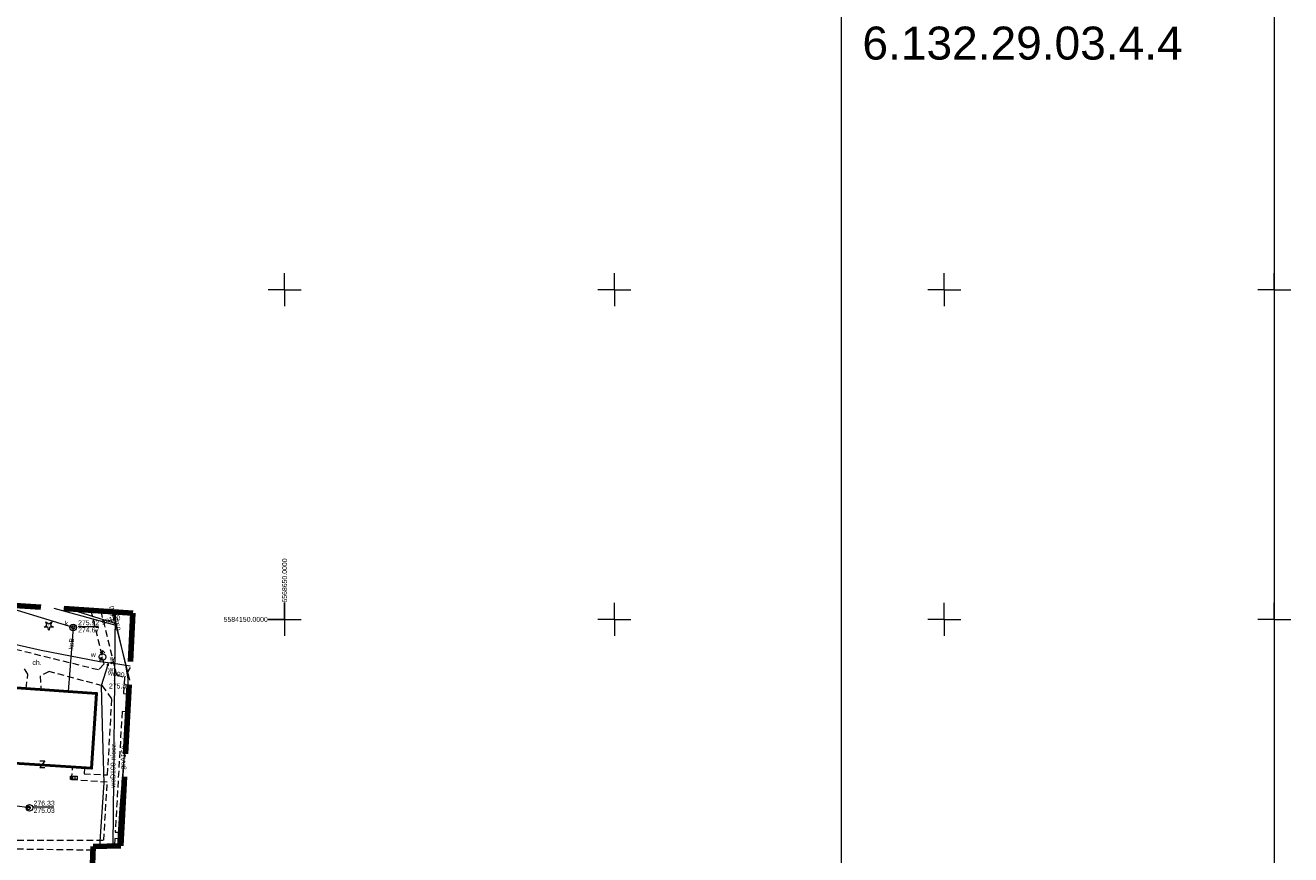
# Model space of a CAD drawing. Extents: x 0 to 6569664, y 0 to 5584502.
# Tile 60 of 64: x 6568611 to 6568802, y 5584114 to 5584240. Entities that reach past the tile are written whole.
import ezdxf
from ezdxf.enums import TextEntityAlignment as Align

# ---------------------------------------------------------------- set-up
doc = ezdxf.new("R2010")
doc.units = 0
doc.header["$PDSIZE"] = 0.75
for name, pattern in [('GAK', [3.5, 2, -0.7, 0.1, -0.7]), ('PRZER2-1', [1.5, 1, -0.5]), ('PRZER3-1', [2, 1.5, -0.5])]:
    doc.linetypes.add(name, pattern=pattern)
doc.layers.get('0').update_dxf_attribs({"linetype": 'CONTINUOUS'})
doc.layers.get('Defpoints').update_dxf_attribs({"linetype": 'CONTINUOUS'})
for name, color, linetype, lineweight in [('EGBU', 7, 'CONTINUOUS', 50), ('GEPPHC', 7, 'CONTINUOUS', 18), ('GUPPRZ_O', 7, 'CONTINUOUS', 18), ('OTKC', 7, 'CONTINUOUS', 18), ('OTKC_O', 7, 'CONTINUOUS', 18), ('OTRK', 7, 'CONTINUOUS', 18), ('OTRN', 7, 'CONTINUOUS', 13), ('OTRN_O', 7, 'CONTINUOUS', 13), ('ramka sekcji', 7, 'CONTINUOUS', 18), ('siec', 7, 'GAK', 70), ('SUPK', 7, 'CONTINUOUS', 18), ('SUPW', 7, 'CONTINUOUS', 18), ('SUPW_O', 7, 'CONTINUOUS', 18), ('zakres', 6, 'PRZER3-1', 106)]:
    doc.layers.add(name, color=color, linetype=linetype, lineweight=lineweight)
for name, color, linetype, lineweight, true_color in [('OTZG', 7, 'CONTINUOUS', 18, 0x008000), ('SUGP', 7, 'CONTINUOUS', 18, 0xbfbf00), ('SUGP_O', 7, 'CONTINUOUS', 18, 0xbfbf00), ('SUKK', 7, 'CONTINUOUS', 18, 0x803300), ('SUKP', 7, 'CONTINUOUS', 18, 0x803300), ('SUKP_O', 7, 'CONTINUOUS', 18, 0x803300), ('SUWH', 5, 'CONTINUOUS', 18, 0x0000ff), ('SUWP', 5, 'CONTINUOUS', 18, 0x0000ff), ('SUWP_O', 5, 'CONTINUOUS', 18, 0x0000ff), ('SUWW', 5, 'CONTINUOUS', 18, 0x0000ff), ('SUWW_O', 5, 'CONTINUOUS', 18, 0x0000ff)]:
    doc.layers.add(name, color=color, linetype=linetype, lineweight=lineweight, true_color=true_color)
doc.styles.add('Arial', font='arial.ttf')
doc.styles.add('GEO-INFO', font='arial.ttf')
doc.dimstyles.get("Standard").update_dxf_attribs({"dimtxt": 0.18, "dimasz": 0.18, "dimexe": 0.18, "dimexo": 0.0625, "dimgap": 0.09, "dimtad": 0, "dimtih": 1, "dimtoh": 1, "dimdec": 4, "dimzin": 0, "dimdsep": 46, "dimtxsty": 'Standard', "dimcen": 0.09, "dimadec": 0, "dimazin": 0, "dimtfac": 1, "dimtdec": 4, "dimtofl": 0, "dimtmove": 0, "dimatfit": 3, "dimfxl": 0, "dimtolj": 1, "dimtzin": 0, "dimarcsym": 0})

# ---------------------------------------------------------------- blocks, each defined once
blk = doc.blocks.new('D_GSPRDI1')
blk.add_hatch(color=0).paths.add_polyline_path([(0, -0.045), (0.013906, -0.042798), (0.02645, -0.036406), (0.036406, -0.02645), (0.042798, -0.013906), (0.045, 0), (0.042798, 0.013906), (0.036406, 0.02645), (0.02645, 0.036406), (0.013906, 0.042798), (0, 0.045), (-0.013906, 0.042798), (-0.02645, 0.036406), (-0.036406, 0.02645), (-0.042798, 0.013906), (-0.045, 0), (-0.042798, -0.013906), (-0.036406, -0.02645), (-0.02645, -0.036406), (-0.013906, -0.042798)])
at = {"color": 0}
blk.add_lwpolyline([(0.272471, 0.088531), (0.713338, -0.231778), (0.168396, -0.231778), (0, -0.750048), (-0.168396, -0.231778), (-0.713338, -0.231778), (-0.272471, 0.088531), (-0.440867, 0.606801), (0, 0.286493), (0.440867, 0.606801)], close=True, dxfattribs=at)
blk = doc.blocks.new('D_GSPWPN1')
blk.add_hatch(color=0).paths.add_polyline_path([(-0.045, 0), (-0.043467, -0.011647), (-0.038971, -0.0225), (-0.03182, -0.03182), (-0.0225, -0.038971), (-0.011647, -0.043467), (0, -0.045), (0.011647, -0.043467), (0.0225, -0.038971), (0.03182, -0.03182), (0.038971, -0.0225), (0.043467, -0.011647), (0.045, 0), (0.043467, 0.011647), (0.038971, 0.0225), (0.03182, 0.03182), (0.0225, 0.038971), (0.011647, 0.043467), (0, 0.045), (-0.011647, 0.043467), (-0.0225, 0.038971), (-0.03182, 0.03182), (-0.038971, 0.0225), (-0.043467, 0.011647)])
blk = doc.blocks.new('D_GUPWZA1')
blk.add_hatch(color=0).paths.add_polyline_path([(-0.2, 0), (-0.193185, -0.051764), (-0.173205, -0.1), (-0.141421, -0.141421), (-0.1, -0.173205), (-0.051764, -0.193185), (0, -0.2), (0.051764, -0.193185), (0.1, -0.173205), (0.141421, -0.141421), (0.173205, -0.1), (0.193185, -0.051764), (0.2, 0), (0.193185, 0.051764), (0.173205, 0.1), (0.141421, 0.141421), (0.1, 0.173205), (0.051764, 0.193185), (0, 0.2), (-0.051764, 0.193185), (-0.1, 0.173205), (-0.141421, 0.141421), (-0.173205, 0.1), (-0.193185, 0.051764)])
blk = doc.blocks.new('D_GUPIWZ1_1')
at = {"color": 0}
blk.add_lwpolyline([(0, 0.25), (0.064705, 0.241481), (0.125, 0.216506), (0.176777, 0.176777), (0.216506, 0.125), (0.241481, 0.064705), (0.25, 0), (0.241481, -0.064705), (0.216506, -0.125), (0.176777, -0.176777), (0.125, -0.216506), (0.064705, -0.241481), (0, -0.25), (-0.064705, -0.241481), (-0.125, -0.216506), (-0.176777, -0.176777), (-0.216506, -0.125), (-0.241481, -0.064705), (-0.25, 0), (-0.241481, 0.064705), (-0.216506, 0.125), (-0.176777, 0.176777), (-0.125, 0.216506), (-0.064705, 0.241481)], close=True, dxfattribs=at)
blk = doc.blocks.new('D_GUPKKS1')
at = {"color": 0}
blk.add_lwpolyline([(0.5, -0.25), (-0.5, -0.25), (-0.5, 0.25), (0.5, 0.25)], close=True, dxfattribs=at)
for points in [[(-0.175, -0.25), (-0.175, 0.25)], [(0.175, -0.25), (0.175, 0.25)]]:
    blk.add_lwpolyline(points, dxfattribs=at)
blk = doc.blocks.new('D_GUPWDT1')
at = {"color": 0}
blk.add_lwpolyline([(0, 0.5), (0.086824, 0.492404), (0.17101, 0.469846), (0.25, 0.433013), (0.321394, 0.383022), (0.383022, 0.321394), (0.433013, 0.25), (0.469846, 0.17101), (0.492404, 0.086824), (0.5, 0), (0.492404, -0.086824), (0.469846, -0.17101), (0.433013, -0.25), (0.377875, -0.32743), (0.309079, -0.393027), (0.229113, -0.444418), (0.140866, -0.479746), (0.047528, -0.497736), (-0.047528, -0.497736), (-0.140866, -0.479746), (-0.229113, -0.444418), (-0.309079, -0.393027), (-0.377875, -0.32743), (-0.433013, -0.25), (-0.4725, -0.163534), (-0.494911, -0.071157), (-0.499434, 0.023791), (-0.485906, 0.117879), (-0.454816, 0.207708), (-0.407288, 0.290028), (-0.34504, 0.361867), (-0.27032, 0.420627), (-0.185831, 0.464184), (-0.094626, 0.490964)], close=True, dxfattribs=at)
for points in [[(-0.353553, 0.646447), (0, 1), (0.353553, 0.646447)], [(0, 0.5), (0, 1)]]:
    blk.add_lwpolyline(points, dxfattribs=at)
blk = doc.blocks.new('D_GEPPHC1')
at = {"color": 0}
blk.add_lwpolyline([(-0.375, 0.5), (0.375, 0.5), (-0.375, -0.5), (0.375, -0.5)], dxfattribs=at)
blk = doc.blocks.new('*D45')
at = {"layer": 'Defpoints', "color": 0}
for p in [(6568647.5, 5584150), (6568650, 5584150), (0, 0)]:
    blk.add_point(p, dxfattribs=at)
at = {"layer": 'ramka sekcji', "color": 0, "lineweight": -2}
blk.add_line((6568649.94, 5584150), (6568647.5, 5584150), dxfattribs=at)
at = {"layer": 'ramka sekcji', "color": 0, "insert": (6568644.11, 5584150), "char_height": 0.75, "attachment_point": 5, "style": 'GEO-INFO'}
blk.add_mtext('\\A1;5584150.0000', dxfattribs=at)
blk = doc.blocks.new('*D46')
at = {"layer": 'Defpoints', "color": 0}
for p in [(6568650, 5584152.5), (6568650, 5584150), (0, 0)]:
    blk.add_point(p, dxfattribs=at)
at = {"layer": 'ramka sekcji', "color": 0, "lineweight": -2}
blk.add_line((6568650, 5584150.06), (6568650, 5584152.5), dxfattribs=at)
at = {"layer": 'ramka sekcji', "color": 0, "insert": (6568650, 5584155.9), "char_height": 0.75, "attachment_point": 5, "rotation": 90, "style": 'GEO-INFO'}
blk.add_mtext('\\A1;6568650.0000', dxfattribs=at)

msp = doc.modelspace()

# ---------------------------------------------------------------- linework, layer by layer
at = {"layer": 'EGBU', "linetype": 'Continuous', "lineweight": 50, "elevation": 10.18}
msp.add_lwpolyline([(6568604.31, 5584140), (6568621.50576, 5584138.77306), (6568620.75077, 5584127.4365), (6568603.48, 5584128.53), (6568603.77, 5584131.19), (6568586.56, 5584132.41), (6568587.26, 5584143.79), (6568604.43, 5584142.7)], close=True, dxfattribs=at)
at = {"layer": 'GUPPRZ_O', "linetype": 'Continuous', "lineweight": 13, "elevation": 10.8, "flags": 128}
for points in [[(6568618.7071, 5584148.94802), (6568621.7871, 5584148.94802)], [(6568611.95938, 5584121.57905), (6568615.03938, 5584121.57905)]]:
    msp.add_lwpolyline(points, dxfattribs=at)
at = {"layer": 'OTKC', "linetype": 'PRZER2-1', "lineweight": 18, "elevation": 10.18}
for points in [[(6568620.6319, 5584151.37266), (6568622.62, 5584143.19), (6568621.78, 5584142.33), (6568597.12, 5584148.45), (6568596.37, 5584149.78), (6568597.20475, 5584152.8659)], [(6568622.13775, 5584151.27668), (6568624.51, 5584141.59), (6568625.73, 5584141.21), (6568625.61, 5584138.77), (6568626.3769, 5584138.65643)], [(6568604.99, 5584116.54), (6568622.6, 5584116.5), (6568623.12, 5584125.31), (6568617.7, 5584125.66), (6568617.92, 5584127.62), (6568619.67, 5584127.5), (6568619.61, 5584126.59), (6568623.17, 5584126.42), (6568623.82, 5584137.96), (6568622.41, 5584139.94), (6568614.31, 5584142.08), (6568612.97, 5584141.43), (6568613.05685, 5584139.3759), (6568610.83674, 5584139.53431), (6568611.1, 5584141.68), (6568610.52, 5584142.59)], [(6568626.23397, 5584135.92757), (6568625.37, 5584136.01), (6568624.33, 5584117.74), (6568625.27987, 5584117.71183)], [(6568620.94826, 5584114.99086), (6568606.23, 5584115.19)], [(6568625.22836, 5584116.72841), (6568624.29, 5584116.77), (6568624.19771, 5584115.62412)]]:
    msp.add_lwpolyline(points, dxfattribs=at)
at = {"layer": 'OTRK', "linetype": 'PRZER2-1', "lineweight": 18, "elevation": 10.06}
for points in [[(6568626.58881, 5584142.70221), (6568625.73, 5584141.21), (6568625.61, 5584138.77)], [(6568625.61, 5584138.77), (6568626.3769, 5584138.65643)]]:
    msp.add_lwpolyline(points, dxfattribs=at)
at = {"layer": 'OTRK', "linetype": 'Continuous', "lineweight": 18, "elevation": 10.06}
msp.add_lwpolyline([(6568626.44791, 5584140.01224), (6568625.67541, 5584140.10002)], dxfattribs=at)
at = {"layer": 'ramka sekcji'}
for p, q in [((6568800, 5584250), (6568800, 5584000)), ((6568650, 5584200), (6568650, 5584202.5)), ((6568700, 5584200), (6568700, 5584202.5)), ((6568750, 5584200), (6568750, 5584202.5)), ((6568800, 5584200), (6568800, 5584202.5)), ((6568650, 5584200), (6568647.5, 5584200)), ((6568650, 5584200), (6568650, 5584197.5)), ((6568650, 5584200), (6568652.5, 5584200)), ((6568700, 5584200), (6568697.5, 5584200)), ((6568700, 5584200), (6568700, 5584197.5)), ((6568700, 5584200), (6568702.5, 5584200)), ((6568750, 5584200), (6568747.5, 5584200)), ((6568750, 5584200), (6568750, 5584197.5)), ((6568750, 5584200), (6568752.5, 5584200)), ((6568800, 5584200), (6568797.5, 5584200)), ((6568800, 5584200), (6568800, 5584197.5)), ((6568800, 5584200), (6568802.5, 5584200)), ((6568650, 5584150), (6568650, 5584152.5)), ((6568700, 5584150), (6568700, 5584152.5)), ((6568750, 5584150), (6568750, 5584152.5)), ((6568800, 5584150), (6568800, 5584152.5)), ((6568650, 5584150), (6568647.5, 5584150)), ((6568650, 5584150), (6568650, 5584147.5)), ((6568650, 5584150), (6568652.5, 5584150)), ((6568700, 5584150), (6568697.5, 5584150)), ((6568700, 5584150), (6568700, 5584147.5)), ((6568700, 5584150), (6568702.5, 5584150)), ((6568750, 5584150), (6568747.5, 5584150)), ((6568750, 5584150), (6568750, 5584147.5)), ((6568750, 5584150), (6568752.5, 5584150)), ((6568800, 5584150), (6568797.5, 5584150)), ((6568800, 5584150), (6568800, 5584147.5)), ((6568800, 5584150), (6568802.5, 5584150))]:
    msp.add_line(p, q, dxfattribs=at)
at = {"layer": 'siec', "linetype": 'ByBlock', "lineweight": 20}
msp.add_lwpolyline([(6568734.39713, 5584289.91756), (6568240.9245, 5584289.91756), (6568240.9245, 5583920.87902), (6568734.39713, 5583920.87902)], close=True, dxfattribs=at)
at = {"layer": 'SUGP', "linetype": 'Continuous', "lineweight": 18, "elevation": 10.14}
for points in [[(6568615.01903, 5584151.73042), (6568624.43346, 5584149.10577), (6568626.48896, 5584140.79589)], [(6568617.23039, 5584151.58947), (6568617.78, 5584151.43), (6568623.46, 5584149.7), (6568624.46, 5584149.36)], [(6568623.11, 5584149.81), (6568624.28, 5584150.05)], [(6568624.28, 5584150.05), (6568624.02468, 5584151.15641)], [(6568624.46, 5584149.36), (6568624.28, 5584150.05)], [(6568624.71665, 5584115.6311), (6568624.78, 5584116.44), (6568625.56, 5584126.39), (6568626.12, 5584135.68), (6568626.3, 5584141.01), (6568625.92, 5584143.07), (6568624.46, 5584149.36)], [(6568626.32204, 5584137.609), (6568624.97104, 5584120.59061), (6568624.66268, 5584115.63037)]]:
    msp.add_lwpolyline(points, dxfattribs=at)
at = {"layer": 'SUKP', "linetype": 'Continuous', "lineweight": 18, "elevation": 10.14}
for points in [[(6568617.9571, 5584148.79248), (6568606.48616, 5584152.27431)], [(6568617.9571, 5584148.79248), (6568617.20486, 5584139.07994)], [(6568611.31882, 5584121.41247), (6568594.60453, 5584123.64444), (6568579.14172, 5584125.54023)]]:
    msp.add_lwpolyline(points, dxfattribs=at)
at = {"layer": 'SUPK', "linetype": 'Continuous', "lineweight": 18, "elevation": 10.14}
for points in [[(6568617.9571, 5584148.29248, -1), (6568617.9571, 5584149.29248, -1)], [(6568611.31882, 5584120.91247, -1), (6568611.31882, 5584121.91247, -1)]]:
    msp.add_lwpolyline(points, format="xyb", close=True, dxfattribs=at)
at = {"layer": 'SUWP', "linetype": 'Continuous', "lineweight": 18, "elevation": 10.14}
for points in [[(6568624.18155, 5584151.14641), (6568624.31918, 5584151.09072), (6568623.95916, 5584115.62091)], [(6568606.40063, 5584146.83906), (6568613.10053, 5584145.33527), (6568621.97345, 5584143.60946), (6568623.26553, 5584143.4561)], [(6568621.97345, 5584143.60946), (6568622.13777, 5584144.05161), (6568622.40452, 5584144.30507)], [(6568623.26553, 5584143.4561), (6568623.20992, 5584143.11535), (6568622.18114, 5584139.91185), (6568622.40245, 5584132.0541), (6568622.60087, 5584125.19613), (6568621.95126, 5584115.59391)], [(6568623.26553, 5584143.4561), (6568623.76613, 5584143.41254), (6568626.6028, 5584142.9694)]]:
    msp.add_lwpolyline(points, dxfattribs=at)
at = {"layer": 'zakres', "ltscale": 7}
msp.add_lwpolyline([(6568601.93947, 5583972.41355), (6568624.21788, 5583971.15638), (6568661.45926, 5583969.71449), (6568667.75842, 5584103.27503), (6568620.63994, 5584106.09947), (6568620.96872, 5584115.5807), (6568625.17121, 5584115.63721), (6568627.02161, 5584150.96538), (6568590.71801, 5584153.27937)], dxfattribs=at)

# ---------------------------------------------------------------- block references
at = {"layer": 'GEPPHC', "linetype": 'Continuous', "lineweight": 18}
msp.add_blockref('D_GEPPHC1', (6568613.28332, 5584128.06051, 10.24), dxfattribs=at)
at = {"layer": 'OTRN', "linetype": 'Continuous', "lineweight": 13}
msp.add_blockref('D_GSPWPN1', (6568624.11, 5584140.74, 10.08), dxfattribs=at)
at = {"layer": 'OTZG', "linetype": 'Continuous', "lineweight": 18}
msp.add_blockref('D_GSPRDI1', (6568614.26, 5584149.05, 10.12), dxfattribs=at)
at = {"layer": 'SUKK', "linetype": 'Continuous', "lineweight": 18}
msp.add_blockref('D_GUPKKS1', (6568618.06, 5584125.97, 10.16), dxfattribs=at)
at = {"layer": 'SUPW', "linetype": 'Continuous', "lineweight": 18}
for p in [(6568617.9571, 5584148.79248, 10.18), (6568611.20938, 5584121.4235, 10.18)]:
    msp.add_blockref('D_GUPIWZ1_1', p, dxfattribs=at)
at = {"layer": 'SUWH', "linetype": 'Continuous', "lineweight": 18}
msp.add_blockref('D_GUPWDT1', (6568622.40452, 5584144.30507, 10.16), dxfattribs=at)
at = {"layer": 'SUWW', "linetype": 'Continuous', "lineweight": 18}
for p in [(6568622.13777, 5584144.05161, 10.16), (6568623.20992, 5584143.11535, 10.16), (6568623.76613, 5584143.41254, 10.16)]:
    msp.add_blockref('D_GUPWZA1', p, dxfattribs=at)

# ---------------------------------------------------------------- texts
at = {"layer": 'GUPPRZ_O', "linetype": 'Continuous', "lineweight": 0, "style": 'Arial'}
for s, p in [('275.92', (6568618.7071, 5584149.12052, 10.8)), ('274.67', (6568618.7071, 5584148.02552, 10.8)), ('276.33', (6568611.95938, 5584121.75155, 10.8)), ('275.03', (6568611.95938, 5584120.65655, 10.8))]:
    msp.add_text(s, height=0.75, dxfattribs=at).set_placement(p)
at = {"layer": 'OTKC_O', "linetype": 'Continuous', "lineweight": 0, "style": 'Arial'}
msp.add_text('ch.', height=0.75, dxfattribs=at).set_placement((6568612.48172, 5584143.096, 10.8), align=Align.CENTER)
at = {"layer": 'OTRN_O', "linetype": 'Continuous', "lineweight": 0, "style": 'Arial'}
msp.add_text('275.8', height=0.75, dxfattribs=at).set_placement((6568623.37512, 5584139.52112, 10.8))
at = {"layer": 'ramka sekcji', "style": 'Arial'}
msp.add_text('6.132.29.03.4.4', height=5, rotation=360, dxfattribs=at).set_placement((6568761.85712, 5584237.41249), align=Align.MIDDLE_CENTER)
at = {"layer": 'SUGP_O', "linetype": 'Continuous', "lineweight": 0, "style": 'Arial'}
for s, rotation, p in [('gn160', 282.9946305, (6568623.85904, 5584150.56901, 10.8)), ('gn160', 11.5921597, (6568623.75397, 5584149.64251, 10.8)), ('gn160', 284.6208712, (6568624.08603, 5584149.63092, 10.8)), ('gnA150-niecz.', 85.46112, (6568626.05514, 5584130.53832, 10.8))]:
    msp.add_text(s, height=0.75, rotation=rotation, dxfattribs=at).set_placement(p, align=Align.CENTER)
at = {"layer": 'SUKP_O', "linetype": 'Continuous', "lineweight": 0, "style": 'Arial'}
msp.add_text('ksB', height=0.75, rotation=85.5703484, dxfattribs=at).set_placement((6568618.04746, 5584146.28624, 10.8), align=Align.CENTER)
at = {"layer": 'SUPW_O', "linetype": 'Continuous', "lineweight": 0, "style": 'Arial'}
msp.add_text('k', height=0.75, dxfattribs=at).set_placement((6568617.2071, 5584149.04248, 10.8), align=Align.RIGHT)
at = {"layer": 'SUWP_O', "linetype": 'Continuous', "lineweight": 0, "style": 'Arial'}
for s, rotation, p in [('wo90', 351.1211545, (6568624.43224, 5584141.37046, 10.8)), ('woD100-niecz.', 89.4184497, (6568624.37762, 5584127.93307, 10.8))]:
    msp.add_text(s, height=0.75, rotation=rotation, dxfattribs=at).set_placement(p, align=Align.CENTER)
at = {"layer": 'SUWW_O', "linetype": 'Continuous', "lineweight": 0, "style": 'Arial'}
for p in [(6568621.38777, 5584144.30161, 10.8), (6568624.25391, 5584143.74867, 10.8), (6568624.05697, 5584142.05498, 10.8)]:
    msp.add_text('w', height=0.75, dxfattribs=at).set_placement(p, align=Align.RIGHT)

# ---------------------------------------------------------------- dimensions: what is measured, and where the dimension line sits
at = {"layer": 'ramka sekcji'}
for offset, dtype, picture, middle in [((0, 2.5), 1, '*D46', (6568650, 5584155.8956787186)), ((-2.5, 0), 0, '*D45', (6568644.1063676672, 5584150))]:
    dim = msp.add_ordinate_dim(feature_location=(6568650, 5584150), offset=offset, dtype=dtype, origin=(0, 0), dimstyle='Standard', override={"dimtxt": 0.75, "dimtxsty": 'GEO-INFO'}, dxfattribs=at)
    dim.commit()
    dim.dimension.update_dxf_attribs({"geometry": picture, "text_midpoint": middle})

doc.saveas('drawing.dxf')
